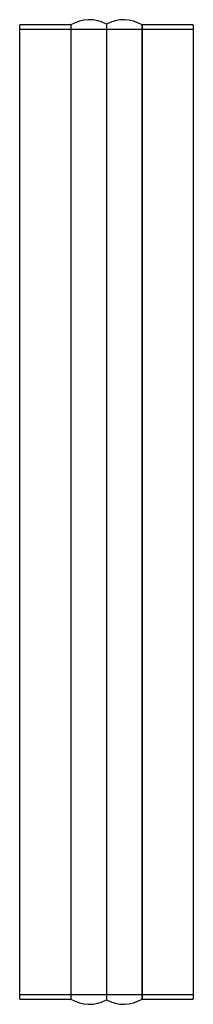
# Model space of a CAD drawing. Header units: millimetres. Extents: x -80 to 80, y -455 to 455.
import ezdxf

# ---------------------------------------------------------------- set-up
doc = ezdxf.new("R2010")
doc.units = ezdxf.units.MM
doc.layers.add('HIDDEN', color=7, linetype='Continuous')
doc.layers.add('THICK', color=7, linetype='Continuous')

msp = doc.modelspace()

# ---------------------------------------------------------------- linework, layer by layer
at = {"layer": 'HIDDEN'}
for p, q in [((-80, 446), (80, 446)), ((-32.86, 450), (-32.86, -450)), ((0, 450.51), (0, -450.51)), ((32.86, -450), (32.86, 450)), ((80, -446), (-80, -446))]:
    msp.add_line(p, q, dxfattribs=at)
at = {"layer": 'THICK'}
for p, q in [((-32.86, 450), (-80, 450)), ((-80, -450), (-80, 450)), ((-32.86, 450), (-32.86, -450)), ((0, 450.51), (0, -450.51)), ((80, 450), (32.86, 450)), ((32.86, 450), (32.86, -450)), ((80, 450), (80, -450)), ((-80, -450), (-32.86, -450)), ((32.86, -450), (80, -450))]:
    msp.add_line(p, q, dxfattribs=at)
for centre, start, end in [((-16, 422.8), 60.00003, 121.78831), ((16, 422.8), 58.21165, 119.99999), ((-16, -422.8), 238.21169, 299.99997), ((16, -422.8), 240.00001, 301.78835)]:
    msp.add_arc(centre, 32, start, end, dxfattribs=at)

doc.saveas('drawing.dxf')
